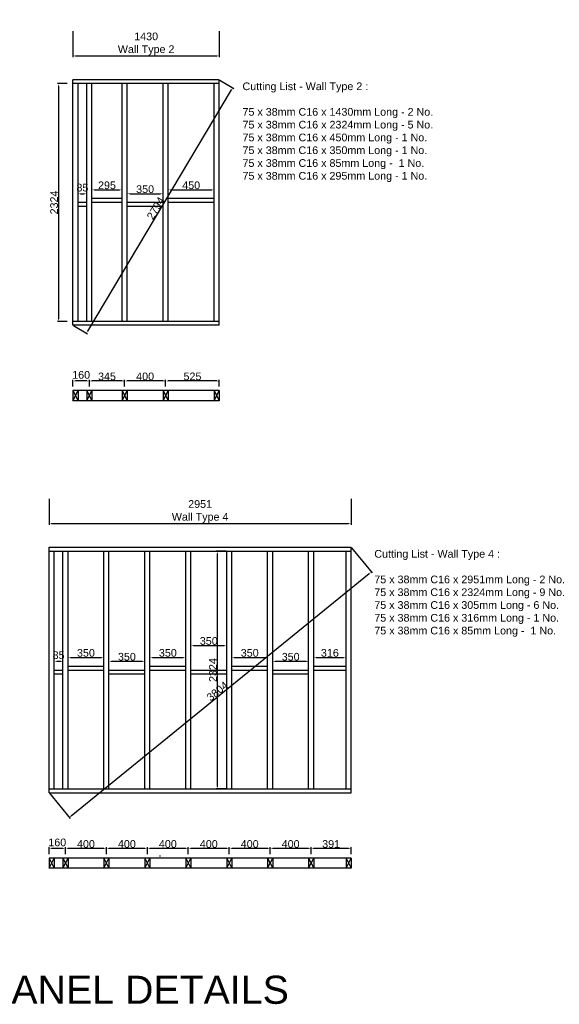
# Model space of a CAD drawing. Extents: x 333785 to 385459, y -97479 to 8502.
# Tile 17 of 89: x 364060 to 369332, y -80426 to -70800. Entities that reach past the tile are written whole.
import ezdxf

# ---------------------------------------------------------------- set-up
doc = ezdxf.new("R2010")
doc.units = 0
doc.header["$LTSCALE"] = 10
doc.layers.get('0').update_dxf_attribs({"color": 1, "linetype": 'CONTINUOUS'})
doc.layers.get('DEFPOINTS').update_dxf_attribs({"linetype": 'CONTINUOUS'})
doc.layers.add('A000T600', color=6, linetype='CONTINUOUS')
doc.styles.add('ARIAL', font='arial.ttf', dxfattribs={"height": 75})
doc.dimstyles.new('AEC-A', dxfattribs={"dimscale": 50, "dimtxt": 28, "dimasz": 2.5, "dimexe": 1.25, "dimexo": 0.625, "dimtad": 1, "dimdec": 1, "dimdsep": 46, "dimtxsty": 'ARIAL', "dimcen": 2.5, "dimadec": 0, "dimazin": 0, "dimtfac": 1, "dimtdec": 0, "dimtmove": 2, "dimatfit": 3, "dimfxl": 1, "dimtolj": 1, "dimtzin": 0, "dimarcsym": 0})

# ---------------------------------------------------------------- blocks, each defined once
blk = doc.blocks.new('*D936')
at = {"layer": 'A000T600', "color": 6, "linetype": 'Continuous', "lineweight": -2, "transparency": 16777216}
for p, q in [((364347.4, -75483.9), (364347.4, -75737.8)), ((367298.4, -75483.9), (367298.4, -75737.8)), ((364371.9, -75725.6), (367274, -75725.6))]:
    blk.add_line(p, q, dxfattribs=at)
at = {"layer": 'A000T600', "color": 6, "transparency": 16777216}
for points in [[(364371.9, -75721.5), (364371.9, -75729.6), (364347.4, -75725.6)], [(367274, -75721.5), (367274, -75729.6), (367298.4, -75725.6)]]:
    blk.add_solid(points, dxfattribs=at)
at = {"layer": 'DEFPOINTS', "color": 0, "transparency": 16777216}
for p in [(364347.4, -75477.8), (367298.4, -75477.8), (367298.4, -75725.6)]:
    blk.add_point(p, dxfattribs=at)
at = {"layer": 'A000T600', "color": 7, "transparency": 16777216, "insert": (365822.9, -75608.3), "char_height": 75, "attachment_point": 5, "style": 'ARIAL'}
blk.add_mtext('\\A1;2951\\PWall Type 4', dxfattribs=at)
blk = doc.blocks.new('*D937')
at = {"layer": 'A000T600', "color": 6, "linetype": 'Continuous', "lineweight": -2, "transparency": 16777216}
for p, q in [((366076.3, -75995.9), (365980.6, -75995.9)), ((365992.8, -78295.4), (365992.8, -76020.3)), ((366076.3, -78319.9), (365980.6, -78319.9))]:
    blk.add_line(p, q, dxfattribs=at)
at = {"layer": 'A000T600', "color": 6, "transparency": 16777216}
for points in [[(365988.7, -76020.3), (365996.9, -76020.3), (365992.8, -75995.9)], [(365988.7, -78295.4), (365996.9, -78295.4), (365992.8, -78319.9)]]:
    blk.add_solid(points, dxfattribs=at)
at = {"layer": 'DEFPOINTS', "color": 0, "transparency": 16777216}
for p in [(365992.8, -75995.9), (366082.4, -75995.9), (366082.4, -78319.9)]:
    blk.add_point(p, dxfattribs=at)
at = {"layer": 'A000T600', "color": 7, "transparency": 16777216, "insert": (365948.3, -77157.9), "char_height": 75, "attachment_point": 5, "rotation": 90, "style": 'ARIAL'}
blk.add_mtext('\\A1;2324', dxfattribs=at)
blk = doc.blocks.new('*D938')
at = {"layer": 'A000T600', "color": 6, "linetype": 'Continuous', "lineweight": -2, "transparency": 16777216}
for p, q in [((364347.4, -78956.8), (364347.4, -78890.8)), ((364483, -78903.1), (364371.9, -78903.1)), ((364507.4, -78956.8), (364507.4, -78890.8))]:
    blk.add_line(p, q, dxfattribs=at)
at = {"layer": 'A000T600', "color": 6, "transparency": 16777216}
for points in [[(364371.9, -78899), (364371.9, -78907.1), (364347.4, -78903.1)], [(364483, -78899), (364483, -78907.1), (364507.4, -78903.1)]]:
    blk.add_solid(points, dxfattribs=at)
at = {"layer": 'DEFPOINTS', "color": 0, "transparency": 16777216}
for p in [(364347.4, -78903.1), (364347.4, -78962.9), (364507.4, -78962.9)]:
    blk.add_point(p, dxfattribs=at)
at = {"layer": 'A000T600', "color": 7, "transparency": 16777216, "insert": (364427.4, -78843.4), "char_height": 75, "attachment_point": 5, "style": 'ARIAL'}
blk.add_mtext('\\A1;160', dxfattribs=at)
blk = doc.blocks.new('*D920')
at = {"layer": 'A000T600', "color": 6, "linetype": 'Continuous', "lineweight": -2, "transparency": 16777216}
for p, q in [((364507.4, -78956.8), (364507.4, -78890.8)), ((364883, -78903.1), (364531.9, -78903.1)), ((364907.4, -78956.8), (364907.4, -78890.8))]:
    blk.add_line(p, q, dxfattribs=at)
at = {"layer": 'A000T600', "color": 6, "transparency": 16777216}
for points in [[(364531.9, -78899), (364531.9, -78907.1), (364507.4, -78903.1)], [(364883, -78899), (364883, -78907.1), (364907.4, -78903.1)]]:
    blk.add_solid(points, dxfattribs=at)
at = {"layer": 'DEFPOINTS', "color": 0, "transparency": 16777216}
for p in [(364507.4, -78903.1), (364507.4, -78962.9), (364907.4, -78962.9)]:
    blk.add_point(p, dxfattribs=at)
at = {"layer": 'A000T600', "color": 7, "transparency": 16777216, "insert": (364707.4, -78858.7), "char_height": 75, "attachment_point": 5, "style": 'ARIAL'}
blk.add_mtext('\\A1;400', dxfattribs=at)
blk = doc.blocks.new('*D921')
at = {"layer": 'A000T600', "color": 6, "linetype": 'Continuous', "lineweight": -2, "transparency": 16777216}
for p, q in [((364907.4, -78956.8), (364907.4, -78890.8)), ((365283, -78903.1), (364931.9, -78903.1)), ((365307.4, -78956.8), (365307.4, -78890.8))]:
    blk.add_line(p, q, dxfattribs=at)
at = {"layer": 'A000T600', "color": 6, "transparency": 16777216}
for points in [[(364931.9, -78899), (364931.9, -78907.1), (364907.4, -78903.1)], [(365283, -78899), (365283, -78907.1), (365307.4, -78903.1)]]:
    blk.add_solid(points, dxfattribs=at)
at = {"layer": 'DEFPOINTS', "color": 0, "transparency": 16777216}
for p in [(364907.4, -78903.1), (364907.4, -78962.9), (365307.4, -78962.9)]:
    blk.add_point(p, dxfattribs=at)
at = {"layer": 'A000T600', "color": 7, "transparency": 16777216, "insert": (365107.4, -78858.7), "char_height": 75, "attachment_point": 5, "style": 'ARIAL'}
blk.add_mtext('\\A1;400', dxfattribs=at)
blk = doc.blocks.new('*D922')
at = {"layer": 'A000T600', "color": 6, "linetype": 'Continuous', "lineweight": -2, "transparency": 16777216}
for p, q in [((365307.4, -78956.8), (365307.4, -78890.8)), ((365683, -78903.1), (365331.9, -78903.1)), ((365707.4, -78956.8), (365707.4, -78890.8))]:
    blk.add_line(p, q, dxfattribs=at)
at = {"layer": 'A000T600', "color": 6, "transparency": 16777216}
for points in [[(365331.9, -78899), (365331.9, -78907.1), (365307.4, -78903.1)], [(365683, -78899), (365683, -78907.1), (365707.4, -78903.1)]]:
    blk.add_solid(points, dxfattribs=at)
at = {"layer": 'DEFPOINTS', "color": 0, "transparency": 16777216}
for p in [(365307.4, -78903.1), (365307.4, -78962.9), (365707.4, -78962.9)]:
    blk.add_point(p, dxfattribs=at)
at = {"layer": 'A000T600', "color": 7, "transparency": 16777216, "insert": (365507.4, -78858.7), "char_height": 75, "attachment_point": 5, "style": 'ARIAL'}
blk.add_mtext('\\A1;400', dxfattribs=at)
blk = doc.blocks.new('*D923')
at = {"layer": 'A000T600', "color": 6, "linetype": 'Continuous', "lineweight": -2, "transparency": 16777216}
for p, q in [((365707.4, -78956.8), (365707.4, -78890.8)), ((366083, -78903.1), (365731.9, -78903.1)), ((366107.4, -78956.8), (366107.4, -78890.8))]:
    blk.add_line(p, q, dxfattribs=at)
at = {"layer": 'A000T600', "color": 6, "transparency": 16777216}
for points in [[(365731.9, -78899), (365731.9, -78907.1), (365707.4, -78903.1)], [(366083, -78899), (366083, -78907.1), (366107.4, -78903.1)]]:
    blk.add_solid(points, dxfattribs=at)
at = {"layer": 'DEFPOINTS', "color": 0, "transparency": 16777216}
for p in [(365707.4, -78903.1), (365707.4, -78962.9), (366107.4, -78962.9)]:
    blk.add_point(p, dxfattribs=at)
at = {"layer": 'A000T600', "color": 7, "transparency": 16777216, "insert": (365907.4, -78858.7), "char_height": 75, "attachment_point": 5, "style": 'ARIAL'}
blk.add_mtext('\\A1;400', dxfattribs=at)
blk = doc.blocks.new('*D924')
at = {"layer": 'A000T600', "color": 6, "linetype": 'Continuous', "lineweight": -2, "transparency": 16777216}
for p, q in [((366107.4, -78956.8), (366107.4, -78890.8)), ((366483, -78903.1), (366131.9, -78903.1)), ((366507.4, -78956.8), (366507.4, -78890.8))]:
    blk.add_line(p, q, dxfattribs=at)
at = {"layer": 'A000T600', "color": 6, "transparency": 16777216}
for points in [[(366131.9, -78899), (366131.9, -78907.1), (366107.4, -78903.1)], [(366483, -78899), (366483, -78907.1), (366507.4, -78903.1)]]:
    blk.add_solid(points, dxfattribs=at)
at = {"layer": 'DEFPOINTS', "color": 0, "transparency": 16777216}
for p in [(366107.4, -78903.1), (366107.4, -78962.9), (366507.4, -78962.9)]:
    blk.add_point(p, dxfattribs=at)
at = {"layer": 'A000T600', "color": 7, "transparency": 16777216, "insert": (366307.4, -78858.7), "char_height": 75, "attachment_point": 5, "style": 'ARIAL'}
blk.add_mtext('\\A1;400', dxfattribs=at)
blk = doc.blocks.new('*D925')
at = {"layer": 'A000T600', "color": 6, "linetype": 'Continuous', "lineweight": -2, "transparency": 16777216}
for p, q in [((366507.4, -78956.8), (366507.4, -78890.8)), ((366883, -78903.1), (366531.9, -78903.1)), ((366907.4, -78956.8), (366907.4, -78890.8))]:
    blk.add_line(p, q, dxfattribs=at)
at = {"layer": 'A000T600', "color": 6, "transparency": 16777216}
for points in [[(366531.9, -78899), (366531.9, -78907.1), (366507.4, -78903.1)], [(366883, -78899), (366883, -78907.1), (366907.4, -78903.1)]]:
    blk.add_solid(points, dxfattribs=at)
at = {"layer": 'DEFPOINTS', "color": 0, "transparency": 16777216}
for p in [(366507.4, -78903.1), (366507.4, -78962.9), (366907.4, -78962.9)]:
    blk.add_point(p, dxfattribs=at)
at = {"layer": 'A000T600', "color": 7, "transparency": 16777216, "insert": (366707.4, -78858.7), "char_height": 75, "attachment_point": 5, "style": 'ARIAL'}
blk.add_mtext('\\A1;400', dxfattribs=at)
blk = doc.blocks.new('*D926')
at = {"layer": 'A000T600', "color": 6, "linetype": 'Continuous', "lineweight": -2, "transparency": 16777216}
for p, q in [((366907.4, -78956.8), (366907.4, -78890.8)), ((367274, -78903.1), (366931.9, -78903.1)), ((367298.4, -78956.8), (367298.4, -78890.8))]:
    blk.add_line(p, q, dxfattribs=at)
at = {"layer": 'A000T600', "color": 6, "transparency": 16777216}
for points in [[(366931.9, -78899), (366931.9, -78907.1), (366907.4, -78903.1)], [(367274, -78899), (367274, -78907.1), (367298.4, -78903.1)]]:
    blk.add_solid(points, dxfattribs=at)
at = {"layer": 'DEFPOINTS', "color": 0, "transparency": 16777216}
for p in [(366907.4, -78903.1), (366907.4, -78962.9), (367298.4, -78962.9)]:
    blk.add_point(p, dxfattribs=at)
at = {"layer": 'A000T600', "color": 7, "transparency": 16777216, "insert": (367102.9, -78858.6), "char_height": 75, "attachment_point": 5, "style": 'ARIAL'}
blk.add_mtext('\\A1;391', dxfattribs=at)
blk = doc.blocks.new('*D927')
at = {"layer": 'A000T600', "color": 6, "linetype": 'Continuous', "lineweight": -2, "transparency": 16777216}
for p, q in [((364532.4, -77113.8), (364532.4, -77022.5)), ((364556.9, -77034.7), (364858, -77034.7)), ((364882.4, -77113.8), (364882.4, -77022.5))]:
    blk.add_line(p, q, dxfattribs=at)
at = {"layer": 'A000T600', "color": 6, "transparency": 16777216}
for points in [[(364556.9, -77030.7), (364556.9, -77038.8), (364532.4, -77034.7)], [(364858, -77030.7), (364858, -77038.8), (364882.4, -77034.7)]]:
    blk.add_solid(points, dxfattribs=at)
at = {"layer": 'DEFPOINTS', "color": 0, "transparency": 16777216}
for p in [(364882.4, -77034.7), (364532.4, -77119.9), (364882.4, -77119.9)]:
    blk.add_point(p, dxfattribs=at)
at = {"layer": 'A000T600', "color": 7, "transparency": 16777216, "insert": (364707.4, -76990.3), "char_height": 75, "attachment_point": 5, "style": 'ARIAL'}
blk.add_mtext('\\A1;350', dxfattribs=at)
blk = doc.blocks.new('*D928')
at = {"layer": 'A000T600', "color": 6, "linetype": 'Continuous', "lineweight": -2, "transparency": 16777216}
for p, q in [((364932.4, -77151.8), (364932.4, -77060.5)), ((364956.9, -77072.7), (365258, -77072.7)), ((365282.4, -77151.8), (365282.4, -77060.5))]:
    blk.add_line(p, q, dxfattribs=at)
at = {"layer": 'A000T600', "color": 6, "transparency": 16777216}
for points in [[(364956.9, -77068.7), (364956.9, -77076.8), (364932.4, -77072.7)], [(365258, -77068.7), (365258, -77076.8), (365282.4, -77072.7)]]:
    blk.add_solid(points, dxfattribs=at)
at = {"layer": 'DEFPOINTS', "color": 0, "transparency": 16777216}
for p in [(365282.4, -77072.7), (364932.4, -77157.9), (365282.4, -77157.9)]:
    blk.add_point(p, dxfattribs=at)
at = {"layer": 'A000T600', "color": 7, "transparency": 16777216, "insert": (365107.4, -77028.3), "char_height": 75, "attachment_point": 5, "style": 'ARIAL'}
blk.add_mtext('\\A1;350', dxfattribs=at)
blk = doc.blocks.new('*D929')
at = {"layer": 'A000T600', "color": 6, "linetype": 'Continuous', "lineweight": -2, "transparency": 16777216}
for p, q in [((365332.4, -77113.8), (365332.4, -77022.5)), ((365356.9, -77034.7), (365658, -77034.7)), ((365682.4, -77113.8), (365682.4, -77022.5))]:
    blk.add_line(p, q, dxfattribs=at)
at = {"layer": 'A000T600', "color": 6, "transparency": 16777216}
for points in [[(365356.9, -77030.7), (365356.9, -77038.8), (365332.4, -77034.7)], [(365658, -77030.7), (365658, -77038.8), (365682.4, -77034.7)]]:
    blk.add_solid(points, dxfattribs=at)
at = {"layer": 'DEFPOINTS', "color": 0, "transparency": 16777216}
for p in [(365682.4, -77034.7), (365332.4, -77119.9), (365682.4, -77119.9)]:
    blk.add_point(p, dxfattribs=at)
at = {"layer": 'A000T600', "color": 7, "transparency": 16777216, "insert": (365507.4, -76990.3), "char_height": 75, "attachment_point": 5, "style": 'ARIAL'}
blk.add_mtext('\\A1;350', dxfattribs=at)
blk = doc.blocks.new('*D930')
at = {"layer": 'A000T600', "color": 6, "linetype": 'Continuous', "lineweight": -2, "transparency": 16777216}
for p, q in [((365732.4, -76997.5), (365732.4, -76906.2)), ((365756.9, -76918.4), (366058, -76918.4)), ((366082.4, -76997.5), (366082.4, -76906.2))]:
    blk.add_line(p, q, dxfattribs=at)
at = {"layer": 'A000T600', "color": 6, "transparency": 16777216}
for points in [[(365756.9, -76914.4), (365756.9, -76922.5), (365732.4, -76918.4)], [(366058, -76914.4), (366058, -76922.5), (366082.4, -76918.4)]]:
    blk.add_solid(points, dxfattribs=at)
at = {"layer": 'DEFPOINTS', "color": 0, "transparency": 16777216}
for p in [(366082.4, -76918.4), (365732.4, -77003.6), (366082.4, -77003.6)]:
    blk.add_point(p, dxfattribs=at)
at = {"layer": 'A000T600', "color": 7, "transparency": 16777216, "insert": (365907.4, -76874), "char_height": 75, "attachment_point": 5, "style": 'ARIAL'}
blk.add_mtext('\\A1;350', dxfattribs=at)
blk = doc.blocks.new('*D932')
at = {"layer": 'A000T600', "color": 6, "linetype": 'Continuous', "lineweight": -2, "transparency": 16777216}
for p, q in [((366132.4, -77113.8), (366132.4, -77022.5)), ((366156.9, -77034.7), (366458, -77034.7)), ((366482.4, -77113.8), (366482.4, -77022.5))]:
    blk.add_line(p, q, dxfattribs=at)
at = {"layer": 'A000T600', "color": 6, "transparency": 16777216}
for points in [[(366156.9, -77030.7), (366156.9, -77038.8), (366132.4, -77034.7)], [(366458, -77030.7), (366458, -77038.8), (366482.4, -77034.7)]]:
    blk.add_solid(points, dxfattribs=at)
at = {"layer": 'DEFPOINTS', "color": 0, "transparency": 16777216}
for p in [(366482.4, -77034.7), (366132.4, -77119.9), (366482.4, -77119.9)]:
    blk.add_point(p, dxfattribs=at)
at = {"layer": 'A000T600', "color": 7, "transparency": 16777216, "insert": (366307.4, -76990.3), "char_height": 75, "attachment_point": 5, "style": 'ARIAL'}
blk.add_mtext('\\A1;350', dxfattribs=at)
blk = doc.blocks.new('*D933')
at = {"layer": 'A000T600', "color": 6, "linetype": 'Continuous', "lineweight": -2, "transparency": 16777216}
for p, q in [((366532.4, -77151.8), (366532.4, -77060.5)), ((366556.9, -77072.7), (366858, -77072.7)), ((366882.4, -77151.8), (366882.4, -77060.5))]:
    blk.add_line(p, q, dxfattribs=at)
at = {"layer": 'A000T600', "color": 6, "transparency": 16777216}
for points in [[(366556.9, -77068.7), (366556.9, -77076.8), (366532.4, -77072.7)], [(366858, -77068.7), (366858, -77076.8), (366882.4, -77072.7)]]:
    blk.add_solid(points, dxfattribs=at)
at = {"layer": 'DEFPOINTS', "color": 0, "transparency": 16777216}
for p in [(366882.4, -77072.7), (366532.4, -77157.9), (366882.4, -77157.9)]:
    blk.add_point(p, dxfattribs=at)
at = {"layer": 'A000T600', "color": 7, "transparency": 16777216, "insert": (366707.4, -77028.3), "char_height": 75, "attachment_point": 5, "style": 'ARIAL'}
blk.add_mtext('\\A1;350', dxfattribs=at)
blk = doc.blocks.new('*D934')
at = {"layer": 'A000T600', "color": 6, "linetype": 'Continuous', "lineweight": -2, "transparency": 16777216}
for p, q in [((366932.4, -77113.8), (366932.4, -77022.5)), ((366956.9, -77034.7), (367224, -77034.7)), ((367248.4, -77113.8), (367248.4, -77022.5))]:
    blk.add_line(p, q, dxfattribs=at)
at = {"layer": 'A000T600', "color": 6, "transparency": 16777216}
for points in [[(366956.9, -77030.7), (366956.9, -77038.8), (366932.4, -77034.7)], [(367224, -77030.7), (367224, -77038.8), (367248.4, -77034.7)]]:
    blk.add_solid(points, dxfattribs=at)
at = {"layer": 'DEFPOINTS', "color": 0, "transparency": 16777216}
for p in [(367248.4, -77034.7), (366932.4, -77119.9), (367248.4, -77119.9)]:
    blk.add_point(p, dxfattribs=at)
at = {"layer": 'A000T600', "color": 7, "transparency": 16777216, "insert": (367090.4, -76990.3), "char_height": 75, "attachment_point": 5, "style": 'ARIAL'}
blk.add_mtext('\\A1;316', dxfattribs=at)
blk = doc.blocks.new('*D935')
at = {"layer": 'A000T600', "color": 6, "linetype": 'Continuous', "lineweight": -2, "transparency": 16777216}
for p, q in [((364397.4, -77151.8), (364397.4, -77060.5)), ((364421.9, -77072.7), (364458, -77072.7)), ((364482.4, -77151.8), (364482.4, -77060.5))]:
    blk.add_line(p, q, dxfattribs=at)
at = {"layer": 'A000T600', "color": 6, "transparency": 16777216}
for points in [[(364421.9, -77068.7), (364421.9, -77076.8), (364397.4, -77072.7)], [(364458, -77068.7), (364458, -77076.8), (364482.4, -77072.7)]]:
    blk.add_solid(points, dxfattribs=at)
at = {"layer": 'DEFPOINTS', "color": 0, "transparency": 16777216}
for p in [(364482.4, -77072.7), (364397.4, -77157.9), (364482.4, -77157.9)]:
    blk.add_point(p, dxfattribs=at)
at = {"layer": 'A000T600', "color": 7, "transparency": 16777216, "insert": (364439.9, -77013), "char_height": 75, "attachment_point": 5, "style": 'ARIAL'}
blk.add_mtext('\\A1;85', dxfattribs=at)
blk = doc.blocks.new('*D931')
at = {"layer": 'A000T600', "color": 6, "linetype": 'Continuous', "lineweight": -2, "transparency": 16777216}
for p, q in [((367302.3, -75962.6), (367502.8, -76209.1)), ((364563, -78584.2), (367476.1, -76215.1)), ((364351.3, -78362.6), (364551.8, -78609.1))]:
    blk.add_line(p, q, dxfattribs=at)
at = {"layer": 'A000T600', "color": 6, "transparency": 16777216}
for points in [[(367473.5, -76211.9), (367478.7, -76218.2), (367495, -76199.6)], [(364560.4, -78581.1), (364565.6, -78587.4), (364544, -78599.6)]]:
    blk.add_solid(points, dxfattribs=at)
at = {"layer": 'DEFPOINTS', "color": 0, "transparency": 16777216}
for p in [(367298.4, -75957.9), (367495, -76199.6), (364347.4, -78357.9)]:
    blk.add_point(p, dxfattribs=at)
at = {"layer": 'A000T600', "color": 7, "transparency": 16777216, "insert": (365991.5, -77365.2), "char_height": 75, "attachment_point": 5, "rotation": 39.12089, "style": 'ARIAL'}
blk.add_mtext('\\A1;3804', dxfattribs=at)
blk = doc.blocks.new('*D944')
at = {"layer": 'A000T600', "color": 6, "linetype": 'Continuous', "lineweight": -2, "transparency": 16777216}
for p, q in [((364580.5, -70913.2), (364580.5, -71167.1)), ((366010.5, -70913.2), (366010.5, -71167.1)), ((364604.9, -71154.9), (365986, -71154.9))]:
    blk.add_line(p, q, dxfattribs=at)
at = {"layer": 'A000T600', "color": 6, "transparency": 16777216}
for points in [[(364604.9, -71150.8), (364604.9, -71158.9), (364580.5, -71154.9)], [(365986, -71150.8), (365986, -71158.9), (366010.5, -71154.9)]]:
    blk.add_solid(points, dxfattribs=at)
at = {"layer": 'DEFPOINTS', "color": 0, "transparency": 16777216}
for p in [(364580.5, -70907.1), (366010.5, -70907.1), (366010.5, -71154.9)]:
    blk.add_point(p, dxfattribs=at)
at = {"layer": 'A000T600', "color": 7, "transparency": 16777216, "insert": (365295.5, -71037.4), "char_height": 75, "attachment_point": 5, "style": 'ARIAL'}
blk.add_mtext('\\A1;1430\\PWall Type 2', dxfattribs=at)
blk = doc.blocks.new('*D945')
at = {"layer": 'A000T600', "color": 6, "linetype": 'Continuous', "lineweight": -2, "transparency": 16777216}
for p, q in [((364524.5, -71425.2), (364428.7, -71425.2)), ((364440.9, -73724.7), (364440.9, -71449.6)), ((364524.5, -73749.2), (364428.7, -73749.2))]:
    blk.add_line(p, q, dxfattribs=at)
at = {"layer": 'A000T600', "color": 6, "transparency": 16777216}
for points in [[(364436.8, -71449.6), (364445, -71449.6), (364440.9, -71425.2)], [(364436.8, -73724.7), (364445, -73724.7), (364440.9, -73749.2)]]:
    blk.add_solid(points, dxfattribs=at)
at = {"layer": 'DEFPOINTS', "color": 0, "transparency": 16777216}
for p in [(364440.9, -71425.2), (364530.6, -71425.2), (364530.6, -73749.2)]:
    blk.add_point(p, dxfattribs=at)
at = {"layer": 'A000T600', "color": 7, "transparency": 16777216, "insert": (364396.5, -72587.2), "char_height": 75, "attachment_point": 5, "rotation": 90, "style": 'ARIAL'}
blk.add_mtext('\\A1;2324', dxfattribs=at)
blk = doc.blocks.new('*D946')
at = {"layer": 'A000T600', "color": 6, "linetype": 'Continuous', "lineweight": -2, "transparency": 16777216}
for p, q in [((364765.5, -72543.1), (364765.5, -72451.8)), ((364789.9, -72464), (365036, -72464)), ((365060.5, -72543.1), (365060.5, -72451.8))]:
    blk.add_line(p, q, dxfattribs=at)
at = {"layer": 'A000T600', "color": 6, "transparency": 16777216}
for points in [[(364789.9, -72459.9), (364789.9, -72468.1), (364765.5, -72464)], [(365036, -72459.9), (365036, -72468.1), (365060.5, -72464)]]:
    blk.add_solid(points, dxfattribs=at)
at = {"layer": 'DEFPOINTS', "color": 0, "transparency": 16777216}
for p in [(365060.5, -72464), (364765.5, -72549.2), (365060.5, -72549.2)]:
    blk.add_point(p, dxfattribs=at)
at = {"layer": 'A000T600', "color": 7, "transparency": 16777216, "insert": (364913, -72419.6), "char_height": 75, "attachment_point": 5, "style": 'ARIAL'}
blk.add_mtext('\\A1;295', dxfattribs=at)
blk = doc.blocks.new('*D947')
at = {"layer": 'A000T600', "color": 6, "linetype": 'Continuous', "lineweight": -2, "transparency": 16777216}
for p, q in [((364630.5, -72581.1), (364630.5, -72489.8)), ((364654.9, -72502), (364691, -72502)), ((364715.5, -72581.1), (364715.5, -72489.8))]:
    blk.add_line(p, q, dxfattribs=at)
at = {"layer": 'A000T600', "color": 6, "transparency": 16777216}
for points in [[(364654.9, -72497.9), (364654.9, -72506.1), (364630.5, -72502)], [(364691, -72497.9), (364691, -72506.1), (364715.5, -72502)]]:
    blk.add_solid(points, dxfattribs=at)
at = {"layer": 'DEFPOINTS', "color": 0, "transparency": 16777216}
for p in [(364715.5, -72502), (364630.5, -72587.2), (364715.5, -72587.2)]:
    blk.add_point(p, dxfattribs=at)
at = {"layer": 'A000T600', "color": 7, "transparency": 16777216, "insert": (364673, -72442.3), "char_height": 75, "attachment_point": 5, "style": 'ARIAL'}
blk.add_mtext('\\A1;85', dxfattribs=at)
blk = doc.blocks.new('*D948')
at = {"layer": 'A000T600', "color": 6, "linetype": 'Continuous', "lineweight": -2, "transparency": 16777216}
for p, q in [((365510.5, -72543.1), (365510.5, -72451.8)), ((365534.9, -72464), (365936, -72464)), ((365960.5, -72543.1), (365960.5, -72451.8))]:
    blk.add_line(p, q, dxfattribs=at)
at = {"layer": 'A000T600', "color": 6, "transparency": 16777216}
for points in [[(365534.9, -72459.9), (365534.9, -72468.1), (365510.5, -72464)], [(365936, -72459.9), (365936, -72468.1), (365960.5, -72464)]]:
    blk.add_solid(points, dxfattribs=at)
at = {"layer": 'DEFPOINTS', "color": 0, "transparency": 16777216}
for p in [(365960.5, -72464), (365510.5, -72549.2), (365960.5, -72549.2)]:
    blk.add_point(p, dxfattribs=at)
at = {"layer": 'A000T600', "color": 7, "transparency": 16777216, "insert": (365735.5, -72419.6), "char_height": 75, "attachment_point": 5, "style": 'ARIAL'}
blk.add_mtext('\\A1;450', dxfattribs=at)
blk = doc.blocks.new('*D949')
at = {"layer": 'A000T600', "color": 6, "linetype": 'Continuous', "lineweight": -2, "transparency": 16777216}
for p, q in [((365110.5, -72581.1), (365110.5, -72489.8)), ((365134.9, -72502), (365436, -72502)), ((365460.5, -72581.1), (365460.5, -72489.8))]:
    blk.add_line(p, q, dxfattribs=at)
at = {"layer": 'A000T600', "color": 6, "transparency": 16777216}
for points in [[(365134.9, -72497.9), (365134.9, -72506.1), (365110.5, -72502)], [(365436, -72497.9), (365436, -72506.1), (365460.5, -72502)]]:
    blk.add_solid(points, dxfattribs=at)
at = {"layer": 'DEFPOINTS', "color": 0, "transparency": 16777216}
for p in [(365460.5, -72502), (365110.5, -72587.2), (365460.5, -72587.2)]:
    blk.add_point(p, dxfattribs=at)
at = {"layer": 'A000T600', "color": 7, "transparency": 16777216, "insert": (365285.5, -72457.6), "char_height": 75, "attachment_point": 5, "style": 'ARIAL'}
blk.add_mtext('\\A1;350', dxfattribs=at)
blk = doc.blocks.new('*D950')
at = {"layer": 'A000T600', "color": 6, "linetype": 'Continuous', "lineweight": -2, "transparency": 16777216}
for p, q in [((366015.7, -71390.3), (366153.1, -71472.2)), ((364725.1, -73844.9), (366130.1, -71486.9)), ((364585.7, -73790.3), (364723.1, -73872.2))]:
    blk.add_line(p, q, dxfattribs=at)
at = {"layer": 'A000T600', "color": 6, "transparency": 16777216}
for points in [[(366126.6, -71484.8), (366133.6, -71489), (366142.6, -71465.9)], [(364721.6, -73842.8), (364728.6, -73847), (364712.6, -73865.9)]]:
    blk.add_solid(points, dxfattribs=at)
at = {"layer": 'DEFPOINTS', "color": 0, "transparency": 16777216}
for p in [(366010.5, -71387.2), (366142.6, -71465.9), (364580.5, -73787.2)]:
    blk.add_point(p, dxfattribs=at)
at = {"layer": 'A000T600', "color": 7, "transparency": 16777216, "insert": (365389.4, -72643.2), "char_height": 75, "attachment_point": 5, "rotation": 59.2121, "style": 'ARIAL'}
blk.add_mtext('\\A1;2794', dxfattribs=at)
blk = doc.blocks.new('*D972')
at = {"layer": 'A000T600', "color": 6, "linetype": 'Continuous', "lineweight": -2, "transparency": 16777216}
for p, q in [((364580.5, -74386.1), (364580.5, -74320.1)), ((364716, -74332.3), (364604.9, -74332.3)), ((364740.5, -74386.1), (364740.5, -74320.1))]:
    blk.add_line(p, q, dxfattribs=at)
at = {"layer": 'A000T600', "color": 6, "transparency": 16777216}
for points in [[(364604.9, -74328.3), (364604.9, -74336.4), (364580.5, -74332.3)], [(364716, -74328.3), (364716, -74336.4), (364740.5, -74332.3)]]:
    blk.add_solid(points, dxfattribs=at)
at = {"layer": 'DEFPOINTS', "color": 0, "transparency": 16777216}
for p in [(364580.5, -74332.3), (364580.5, -74392.2), (364740.5, -74392.2)]:
    blk.add_point(p, dxfattribs=at)
at = {"layer": 'A000T600', "color": 7, "transparency": 16777216, "insert": (364660.5, -74272.7), "char_height": 75, "attachment_point": 5, "style": 'ARIAL'}
blk.add_mtext('\\A1;160', dxfattribs=at)
blk = doc.blocks.new('*D973')
at = {"layer": 'A000T600', "color": 6, "linetype": 'Continuous', "lineweight": -2, "transparency": 16777216}
for p, q in [((364740.5, -74386.1), (364740.5, -74320.1)), ((365061, -74332.3), (364764.9, -74332.3)), ((365085.5, -74386.1), (365085.5, -74320.1))]:
    blk.add_line(p, q, dxfattribs=at)
at = {"layer": 'A000T600', "color": 6, "transparency": 16777216}
for points in [[(364764.9, -74328.3), (364764.9, -74336.4), (364740.5, -74332.3)], [(365061, -74328.3), (365061, -74336.4), (365085.5, -74332.3)]]:
    blk.add_solid(points, dxfattribs=at)
at = {"layer": 'DEFPOINTS', "color": 0, "transparency": 16777216}
for p in [(364740.5, -74332.3), (364740.5, -74392.2), (365085.5, -74392.2)]:
    blk.add_point(p, dxfattribs=at)
at = {"layer": 'A000T600', "color": 7, "transparency": 16777216, "insert": (364913, -74287.9), "char_height": 75, "attachment_point": 5, "style": 'ARIAL'}
blk.add_mtext('\\A1;345', dxfattribs=at)
blk = doc.blocks.new('*D974')
at = {"layer": 'A000T600', "color": 6, "linetype": 'Continuous', "lineweight": -2, "transparency": 16777216}
for p, q in [((365085.5, -74386.1), (365085.5, -74320.1)), ((365461, -74332.3), (365109.9, -74332.3)), ((365485.5, -74386.1), (365485.5, -74320.1))]:
    blk.add_line(p, q, dxfattribs=at)
at = {"layer": 'A000T600', "color": 6, "transparency": 16777216}
for points in [[(365109.9, -74328.3), (365109.9, -74336.4), (365085.5, -74332.3)], [(365461, -74328.3), (365461, -74336.4), (365485.5, -74332.3)]]:
    blk.add_solid(points, dxfattribs=at)
at = {"layer": 'DEFPOINTS', "color": 0, "transparency": 16777216}
for p in [(365085.5, -74332.3), (365085.5, -74392.2), (365485.5, -74392.2)]:
    blk.add_point(p, dxfattribs=at)
at = {"layer": 'A000T600', "color": 7, "transparency": 16777216, "insert": (365285.5, -74287.9), "char_height": 75, "attachment_point": 5, "style": 'ARIAL'}
blk.add_mtext('\\A1;400', dxfattribs=at)
blk = doc.blocks.new('*D975')
at = {"layer": 'A000T600', "color": 6, "linetype": 'Continuous', "lineweight": -2, "transparency": 16777216}
for p, q in [((365485.5, -74386.1), (365485.5, -74320.1)), ((365986, -74332.3), (365509.9, -74332.3)), ((366010.5, -74386.1), (366010.5, -74320.1))]:
    blk.add_line(p, q, dxfattribs=at)
at = {"layer": 'A000T600', "color": 6, "transparency": 16777216}
for points in [[(365509.9, -74328.3), (365509.9, -74336.4), (365485.5, -74332.3)], [(365986, -74328.3), (365986, -74336.4), (366010.5, -74332.3)]]:
    blk.add_solid(points, dxfattribs=at)
at = {"layer": 'DEFPOINTS', "color": 0, "transparency": 16777216}
for p in [(365485.5, -74332.3), (365485.5, -74392.2), (366010.5, -74392.2)]:
    blk.add_point(p, dxfattribs=at)
at = {"layer": 'A000T600', "color": 7, "transparency": 16777216, "insert": (365748, -74287.9), "char_height": 75, "attachment_point": 5, "style": 'ARIAL'}
blk.add_mtext('\\A1;525', dxfattribs=at)

msp = doc.modelspace()

# ---------------------------------------------------------------- linework, layer by layer
at = {"layer": 'A000T600', "color": 7}
for p, q in [((364580.5, -73787.2), (364580.5, -71387.2)), ((366010.5, -71387.2), (364580.5, -71387.2)), ((366010.5, -73787.2), (366010.5, -71387.2)), ((366010.5, -73787.2), (364580.5, -73787.2)), ((364580.5, -74424.8), (364580.5, -74524.8)), ((364630.5, -74424.8), (364580.5, -74424.8)), ((364630.5, -74424.8), (364630.5, -74524.8)), ((364715.5, -74424.8), (364715.5, -74524.8)), ((364765.5, -74424.8), (364715.5, -74424.8)), ((364765.5, -74424.8), (364765.5, -74524.8)), ((365060.5, -74424.8), (365060.5, -74524.8)), ((365110.5, -74424.8), (365060.5, -74424.8)), ((365110.5, -74424.8), (365110.5, -74524.8)), ((365460.5, -74424.8), (365460.5, -74524.8)), ((365510.5, -74424.8), (365460.5, -74424.8)), ((365510.5, -74424.8), (365510.5, -74524.8)), ((365960.5, -74424.8), (365960.5, -74524.8)), ((366010.5, -74424.8), (365960.5, -74424.8)), ((366010.5, -74424.8), (366010.5, -74524.8)), ((364630.5, -74524.8), (364580.5, -74524.8)), ((364765.5, -74524.8), (364715.5, -74524.8)), ((365110.5, -74524.8), (365060.5, -74524.8)), ((365510.5, -74524.8), (365460.5, -74524.8)), ((366010.5, -74524.8), (365960.5, -74524.8)), ((364347.4, -75957.9), (367298.4, -75957.9)), ((364347.4, -78357.9), (364347.4, -75957.9)), ((367298.4, -78357.9), (367298.4, -75957.9)), ((364347.4, -78357.9), (367298.4, -78357.9)), ((364347.4, -78995.5), (364347.4, -79005.5)), ((364397.4, -78995.5), (364347.4, -78995.5)), ((364347.4, -79005.5), (364347.4, -79055.5)), ((364347.4, -79005.5), (364347.4, -79055.5)), ((364397.4, -78995.5), (364397.4, -79095.5)), ((364482.4, -78995.5), (364482.4, -79095.5)), ((364532.4, -78995.5), (364482.4, -78995.5)), ((364532.4, -78995.5), (364532.4, -79095.5)), ((364882.4, -78995.5), (364882.4, -79095.5)), ((364932.4, -78995.5), (364882.4, -78995.5)), ((364932.4, -78995.5), (364932.4, -79095.5)), ((365282.4, -78995.5), (365282.4, -79095.5)), ((365332.4, -78995.5), (365282.4, -78995.5)), ((365332.4, -78995.5), (365332.4, -79095.5)), ((365682.4, -78995.5), (365682.4, -79095.5)), ((365732.4, -78995.5), (365682.4, -78995.5)), ((365732.4, -78995.5), (365732.4, -79095.5)), ((366082.4, -78995.5), (366082.4, -79095.5)), ((366132.4, -78995.5), (366082.4, -78995.5)), ((366132.4, -78995.5), (366132.4, -79095.5)), ((366482.4, -78995.5), (366482.4, -79095.5)), ((366532.4, -78995.5), (366482.4, -78995.5)), ((366532.4, -78995.5), (366532.4, -79095.5)), ((366882.4, -78995.5), (366882.4, -79095.5)), ((366932.4, -78995.5), (366882.4, -78995.5)), ((366932.4, -78995.5), (366932.4, -79095.5)), ((367248.4, -78995.5), (367248.4, -79095.5)), ((367298.4, -78995.5), (367248.4, -78995.5)), ((367298.4, -78995.5), (367298.4, -79095.5)), ((364347.4, -79055.5), (364347.4, -79095.5)), ((364397.4, -79095.5), (364347.4, -79095.5)), ((364532.4, -79095.5), (364482.4, -79095.5)), ((364932.4, -79095.5), (364882.4, -79095.5)), ((365332.4, -79095.5), (365282.4, -79095.5)), ((365732.4, -79095.5), (365682.4, -79095.5)), ((366132.4, -79095.5), (366082.4, -79095.5)), ((366532.4, -79095.5), (366482.4, -79095.5)), ((366932.4, -79095.5), (366882.4, -79095.5)), ((367298.4, -79095.5), (367248.4, -79095.5))]:
    msp.add_line(p, q, dxfattribs=at)
at = {"layer": 'A000T600', "color": 1}
for p, q in [((366010.5, -71425.2), (364580.5, -71425.2)), ((364630.5, -73749.2), (364630.5, -71425.2)), ((364715.5, -73749.2), (364715.5, -71425.2)), ((364765.5, -73749.2), (364765.5, -71425.2)), ((365060.5, -73749.2), (365060.5, -71425.2)), ((365110.5, -73749.2), (365110.5, -71425.2)), ((365460.5, -73749.2), (365460.5, -71425.2)), ((365510.5, -73749.2), (365510.5, -71425.2)), ((365960.5, -73749.2), (365960.5, -71425.2)), ((365060.5, -72549.2), (364765.5, -72549.2)), ((365960.5, -72549.2), (365510.5, -72549.2)), ((364715.5, -72587.2), (364630.5, -72587.2)), ((364715.5, -72625.2), (364630.5, -72625.2)), ((365060.5, -72587.2), (364765.5, -72587.2)), ((365460.5, -72587.2), (365110.5, -72587.2)), ((365460.5, -72625.2), (365110.5, -72625.2)), ((365960.5, -72587.2), (365510.5, -72587.2)), ((366010.5, -73749.2), (364580.5, -73749.2)), ((364715.5, -74424.8), (364630.5, -74424.8)), ((365060.5, -74424.8), (364765.5, -74424.8)), ((365460.5, -74424.8), (365110.5, -74424.8)), ((365960.5, -74424.8), (365510.5, -74424.8)), ((364715.5, -74524.8), (364630.5, -74524.8)), ((365060.5, -74524.8), (364765.5, -74524.8)), ((365460.5, -74524.8), (365110.5, -74524.8)), ((365960.5, -74524.8), (365510.5, -74524.8)), ((364347.4, -75995.9), (367298.4, -75995.9)), ((364397.4, -78319.9), (364397.4, -75995.9)), ((364482.4, -78319.9), (364482.4, -75995.9)), ((364532.4, -78319.9), (364532.4, -75995.9)), ((364882.4, -78319.9), (364882.4, -75995.9)), ((364932.4, -78319.9), (364932.4, -75995.9)), ((365282.4, -78319.9), (365282.4, -75995.9)), ((365332.4, -78319.9), (365332.4, -75995.9)), ((365682.4, -78319.9), (365682.4, -75995.9)), ((365732.4, -78319.9), (365732.4, -75995.9)), ((366082.4, -78319.9), (366082.4, -75995.9)), ((366132.4, -78319.9), (366132.4, -75995.9)), ((366482.4, -78319.9), (366482.4, -75995.9)), ((366532.4, -78319.9), (366532.4, -75995.9)), ((366882.4, -78319.9), (366882.4, -75995.9)), ((366932.4, -78319.9), (366932.4, -75995.9)), ((367248.4, -78319.9), (367248.4, -75995.9)), ((364397.4, -77157.9), (364482.4, -77157.9)), ((364532.4, -77119.9), (364882.4, -77119.9)), ((364532.4, -77157.9), (364882.4, -77157.9)), ((364932.4, -77157.9), (365282.4, -77157.9)), ((365332.4, -77119.9), (365682.4, -77119.9)), ((365332.4, -77157.9), (365682.4, -77157.9)), ((365732.4, -77157.9), (366082.4, -77157.9)), ((366132.4, -77119.9), (366482.4, -77119.9)), ((366132.4, -77157.9), (366482.4, -77157.9)), ((366532.4, -77157.9), (366882.4, -77157.9)), ((366932.4, -77119.9), (367248.4, -77119.9)), ((366932.4, -77157.9), (367248.4, -77157.9)), ((364397.4, -77195.9), (364482.4, -77195.9)), ((364932.4, -77195.9), (365282.4, -77195.9)), ((365732.4, -77195.9), (366082.4, -77195.9)), ((366532.4, -77195.9), (366882.4, -77195.9)), ((364347.4, -78319.9), (367298.4, -78319.9)), ((364482.4, -78995.5), (364397.4, -78995.5)), ((364882.4, -78995.5), (364532.4, -78995.5)), ((365282.4, -78995.5), (364932.4, -78995.5)), ((365682.4, -78995.5), (365332.4, -78995.5)), ((365430.2, -78970.5), (365430.2, -78980.5)), ((366082.4, -78995.5), (365732.4, -78995.5)), ((366482.4, -78995.5), (366132.4, -78995.5)), ((366882.4, -78995.5), (366532.4, -78995.5)), ((367248.4, -78995.5), (366932.4, -78995.5)), ((364347.4, -79055.5), (364347.4, -79095.5)), ((364482.4, -79095.5), (364397.4, -79095.5)), ((364882.4, -79095.5), (364532.4, -79095.5)), ((365282.4, -79095.5), (364932.4, -79095.5)), ((365682.4, -79095.5), (365332.4, -79095.5)), ((366082.4, -79095.5), (365732.4, -79095.5)), ((366482.4, -79095.5), (366132.4, -79095.5)), ((366882.4, -79095.5), (366532.4, -79095.5)), ((367248.4, -79095.5), (366932.4, -79095.5))]:
    msp.add_line(p, q, dxfattribs=at)
at = {"layer": 'A000T600', "color": 6}
for p, q in [((364580.5, -74424.8), (364630.5, -74524.8)), ((364580.5, -74524.8), (364630.5, -74424.8)), ((364715.5, -74424.8), (364765.5, -74524.8)), ((364715.5, -74524.8), (364765.5, -74424.8)), ((365060.5, -74424.8), (365110.5, -74524.8)), ((365060.5, -74524.8), (365110.5, -74424.8)), ((365460.5, -74424.8), (365510.5, -74524.8)), ((365460.5, -74524.8), (365510.5, -74424.8)), ((365960.5, -74424.8), (366010.5, -74524.8)), ((365960.5, -74524.8), (366010.5, -74424.8)), ((364347.4, -78995.5), (364397.4, -79095.5)), ((364347.4, -79095.5), (364397.4, -78995.5)), ((364482.4, -78995.5), (364532.4, -79095.5)), ((364482.4, -79095.5), (364532.4, -78995.5)), ((364882.4, -78995.5), (364932.4, -79095.5)), ((364882.4, -79095.5), (364932.4, -78995.5)), ((365282.4, -78995.5), (365332.4, -79095.5)), ((365282.4, -79095.5), (365332.4, -78995.5)), ((365682.4, -78995.5), (365732.4, -79095.5)), ((365682.4, -79095.5), (365732.4, -78995.5)), ((366082.4, -78995.5), (366132.4, -79095.5)), ((366082.4, -79095.5), (366132.4, -78995.5)), ((366482.4, -78995.5), (366532.4, -79095.5)), ((366482.4, -79095.5), (366532.4, -78995.5)), ((366882.4, -78995.5), (366932.4, -79095.5)), ((366882.4, -79095.5), (366932.4, -78995.5)), ((367248.4, -78995.5), (367298.4, -79095.5)), ((367248.4, -79095.5), (367298.4, -78995.5))]:
    msp.add_line(p, q, dxfattribs=at)

# ---------------------------------------------------------------- texts
at = {"color": 7, "ltscale": 2.25, "attachment_point": 1, "style": 'ARIAL'}
for s, width, insert, char_height in [('Cutting List - Wall Type 2 :\\P\\P75 x 38mm C16 x 1430mm Long - 2 No.\\P75 x 38mm C16 x 2324mm Long - 5 No.\\P75 x 38mm C16 x 450mm Long - 1 No.\\P75 x 38mm C16 x 350mm Long - 1 No.\\P75 x 38mm C16 x 85mm Long -  1 No.\\P75 x 38mm C16 x 295mm Long - 1 No.', 2398.315, (366236.9, -71413.8), 75), ('Cutting List - Wall Type 4 :\\P\\P75 x 38mm C16 x 2951mm Long - 2 No.\\P75 x 38mm C16 x 2324mm Long - 9 No.\\P75 x 38mm C16 x 305mm Long - 6 No.\\P75 x 38mm C16 x 316mm Long - 1 No.\\P75 x 38mm C16 x 85mm Long -  1 No.', 2398.315, (367524.9, -75984.5), 75), ('INTERNAL WALL PANEL DETAILS', 9229.289, (360563.5, -80145.7), 275)]:
    msp.add_mtext_dynamic_manual_height_columns(s, width=width, gutter_width=375, heights=[0], dxfattribs=dict(at, insert=insert, char_height=char_height))

# ---------------------------------------------------------------- dimensions: what is measured, and where the dimension line sits
at = {"layer": 'A000T600', "color": 3}
for base, p1, p2, text, picture, middle in [((366010.5, -71154.9), (364580.5, -70907.1), (366010.5, -70907.1), '<>\\PWall Type 2', '*D944', (365295.5, -71037.4)), ((367298.4, -75725.6), (364347.4, -75477.8), (367298.4, -75477.8), '<>\\PWall Type 4', '*D936', (365822.9, -75608.3))]:
    dim = msp.add_linear_dim(base=base, p1=p1, p2=p2, angle=180, text=text, dimstyle='AEC-A', override={"dimscale": 9.779315, "dimtxt": 200, "dimdec": 0, "dimclrd": 6, "dimclre": 6, "dimclrt": 7, "dimfxl": 1.25}, dxfattribs=at)
    dim.commit()
    dim.dimension.update_dxf_attribs({"geometry": picture, "text_midpoint": middle})
for p1, p2, distance, picture, middle in [((364580.5, -73787.2), (366010.5, -71387.2), -153.8, '*D950', (365389.4, -72643.2)), ((364347.4, -78357.9), (367298.4, -75957.9), -311.6, '*D931', (365991.5, -77365.2))]:
    dim = msp.add_aligned_dim(p1=p1, p2=p2, distance=distance, dimstyle='AEC-A', override={"dimscale": 9.779315, "dimtxt": 200, "dimdec": 0, "dimclrd": 6, "dimclre": 6, "dimclrt": 7, "dimfxl": 1.25}, dxfattribs=at)
    dim.commit()
    dim.dimension.update_dxf_attribs({"geometry": picture, "text_midpoint": middle})
for base, p1, p2, picture, middle in [((364440.9, -71425.2), (364530.6, -73749.2), (364530.6, -71425.2), '*D945', (364396.5, -72587.2)), ((365992.8, -75995.9), (366082.4, -78319.9), (366082.4, -75995.9), '*D937', (365948.3, -77157.9))]:
    dim = msp.add_linear_dim(base=base, p1=p1, p2=p2, angle=90, dimstyle='AEC-A', override={"dimscale": 9.779315, "dimtxt": 200, "dimdec": 0, "dimclrd": 6, "dimclre": 6, "dimclrt": 7, "dimfxl": 1.25}, dxfattribs=at)
    dim.commit()
    dim.dimension.update_dxf_attribs({"geometry": picture, "text_midpoint": middle})
for base, p1, p2, picture, middle in [((365060.5, -72464), (364765.5, -72549.2), (365060.5, -72549.2), '*D946', (364913, -72419.6)), ((365960.5, -72464), (365510.5, -72549.2), (365960.5, -72549.2), '*D948', (365735.5, -72419.6)), ((364715.5, -72502), (364630.5, -72587.2), (364715.5, -72587.2), '*D947', (364673, -72442.3)), ((365460.5, -72502), (365110.5, -72587.2), (365460.5, -72587.2), '*D949', (365285.5, -72457.6)), ((364580.5, -74332.3), (364740.5, -74392.2), (364580.5, -74392.2), '*D972', (364660.5, -74272.7)), ((364740.5, -74332.3), (365085.5, -74392.2), (364740.5, -74392.2), '*D973', (364913, -74287.9)), ((365085.5, -74332.3), (365485.5, -74392.2), (365085.5, -74392.2), '*D974', (365285.5, -74287.9)), ((365485.5, -74332.3), (366010.5, -74392.2), (365485.5, -74392.2), '*D975', (365748, -74287.9)), ((366082.4, -76918.4), (365732.4, -77003.6), (366082.4, -77003.6), '*D930', (365907.4, -76874)), ((364482.4, -77072.7), (364397.4, -77157.9), (364482.4, -77157.9), '*D935', (364439.9, -77013)), ((364882.4, -77034.7), (364532.4, -77119.9), (364882.4, -77119.9), '*D927', (364707.4, -76990.3)), ((365282.4, -77072.7), (364932.4, -77157.9), (365282.4, -77157.9), '*D928', (365107.4, -77028.3)), ((365682.4, -77034.7), (365332.4, -77119.9), (365682.4, -77119.9), '*D929', (365507.4, -76990.3)), ((366482.4, -77034.7), (366132.4, -77119.9), (366482.4, -77119.9), '*D932', (366307.4, -76990.3)), ((366882.4, -77072.7), (366532.4, -77157.9), (366882.4, -77157.9), '*D933', (366707.4, -77028.3)), ((367248.4, -77034.7), (366932.4, -77119.9), (367248.4, -77119.9), '*D934', (367090.4, -76990.3)), ((364347.4, -78903.1), (364507.4, -78962.9), (364347.4, -78962.9), '*D938', (364427.4, -78843.4)), ((364507.4, -78903.1), (364907.4, -78962.9), (364507.4, -78962.9), '*D920', (364707.4, -78858.7)), ((364907.4, -78903.1), (365307.4, -78962.9), (364907.4, -78962.9), '*D921', (365107.4, -78858.7)), ((365307.4, -78903.1), (365707.4, -78962.9), (365307.4, -78962.9), '*D922', (365507.4, -78858.7)), ((365707.4, -78903.1), (366107.4, -78962.9), (365707.4, -78962.9), '*D923', (365907.4, -78858.7)), ((366107.4, -78903.1), (366507.4, -78962.9), (366107.4, -78962.9), '*D924', (366307.4, -78858.7)), ((366507.4, -78903.1), (366907.4, -78962.9), (366507.4, -78962.9), '*D925', (366707.4, -78858.7)), ((366907.4, -78903.1), (367298.4, -78962.9), (366907.4, -78962.9), '*D926', (367102.9, -78858.6))]:
    dim = msp.add_linear_dim(base=base, p1=p1, p2=p2, dimstyle='AEC-A', override={"dimscale": 9.779315, "dimtxt": 200, "dimdec": 0, "dimclrd": 6, "dimclre": 6, "dimclrt": 7, "dimfxl": 1.25}, dxfattribs=at)
    dim.commit()
    dim.dimension.update_dxf_attribs({"geometry": picture, "text_midpoint": middle})

doc.saveas('drawing.dxf')
